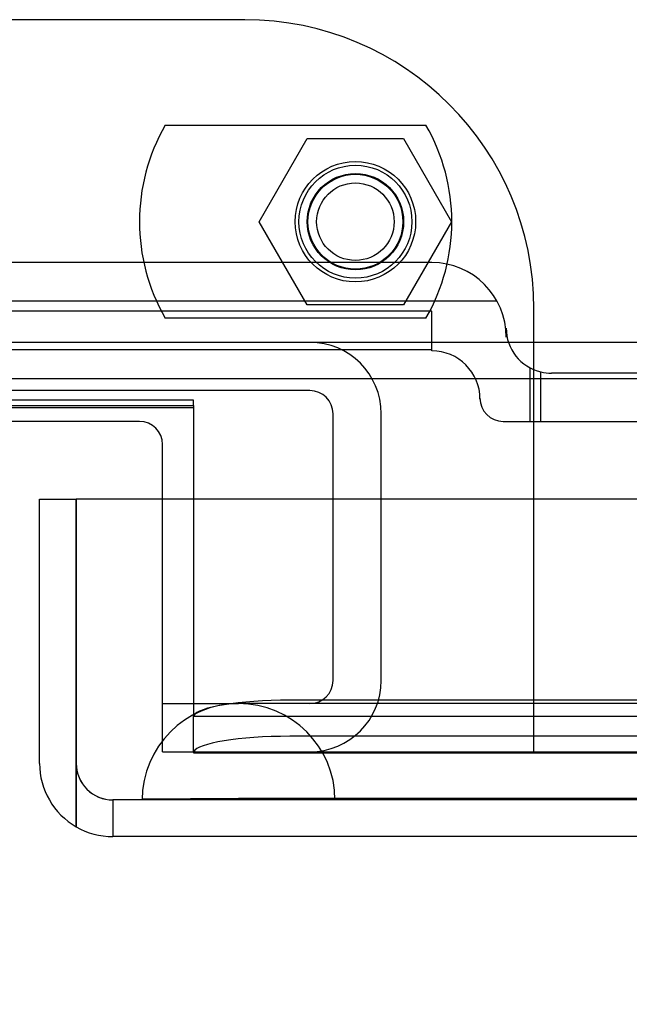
# Model space of a CAD drawing. Header units: inches. Extents: x 1 to 359, y -2 to 239.
# Tile 71 of 82: x 110.78 to 112.36, y 206.14 to 208.69. Entities that reach past the tile are written whole.
import ezdxf
from ezdxf.enums import TextEntityAlignment as Align
from ezdxf.lldxf.tags import DXFTag

# ---------------------------------------------------------------- set-up
doc = ezdxf.new("R2010")
doc.units = ezdxf.units.IN
doc.header["$MEASUREMENT"] = 0
for name, color, linetype in [('COM70098', 7, 'Continuous'), ('COM70220', 7, 'Continuous'), ('COM70739-9', 7, 'Continuous'), ('COM70838', 7, 'Continuous'), ('COM71196-6', 7, 'Continuous'), ('COM71298-1', 7, 'Continuous'), ('COM71299-1', 7, 'Continuous'), ('Default', 7, 'Continuous'), ('GSK87756', 7, 'Continuous'), ('NTS86070', 7, 'Continuous'), ('SCC180005', 7, 'Continuous')]:
    doc.layers.add(name, color=color, linetype=linetype)
doc.styles.add('SEACAD_Times_New_Roman', font='times.ttf')
tags = doc.linetypes.add('HIDDEN2', pattern=[0.1875, 0.125, -0.0625]).pattern_tags.tags
tags[6:7] = [DXFTag(74, 4), DXFTag(75, 0), DXFTag(340, '0'), DXFTag(46, 0.0), DXFTag(50, 0.0), DXFTag(44, 0.0), DXFTag(45, 0.0)]
tags[4:5] = [DXFTag(74, 4), DXFTag(75, 0), DXFTag(340, '0'), DXFTag(46, 0.0), DXFTag(50, 0.0), DXFTag(44, 0.0), DXFTag(45, 0.0)]
doc.dimstyles.new('HAMMOND_(STH_-_300x200)', dxfattribs={"dimtxt": 1.5, "dimasz": 1.875, "dimexe": 0.75, "dimexo": 0.75, "dimgap": 0.375, "dimtad": 0, "dimtih": 1, "dimtoh": 1, "dimzin": 0, "dimdsep": 46, "dimtxsty": 'SEACAD_Times_New_Roman', "dimblk1": '_SE_FILLED', "dimblk2": '_SE_FILLED', "dimsah": 1, "dimcen": 0.75, "dimadec": 0, "dimazin": 0, "dimtfac": 0.8, "dimtofl": 0, "dimtmove": 0, "dimatfit": 3, "dimfxl": 1, "dimtolj": 1, "dimtzin": 0, "dimarcsym": 0})

# ---------------------------------------------------------------- blocks, each defined once
blk = doc.blocks.new('SE3')
at = {"layer": 'COM70098', "color": 7, "linetype": 'HIDDEN2'}
for p, q in [((111.3664, 208.692), (107.8664, 208.692)), ((112.1164, 206.793), (112.1164, 207.942)), ((111.1534, 206.793), (111.1534, 207.448)), ((111.1534, 206.793), (112.1164, 206.793))]:
    blk.add_line(p, q, dxfattribs=at)
at = {"layer": 'COM70098', "color": 7, "linetype": 'Continuous'}
for p, q in [((111.0934, 207.65), (108.1394, 207.65)), ((111.1534, 207.448), (111.1534, 207.59))]:
    blk.add_line(p, q, dxfattribs=at)
at = {"layer": 'COM70098', "color": 7, "linetype": 'HIDDEN2'}
blk.add_circle((111.6534, 208.168), 0.1562, dxfattribs=at)
blk.add_arc((111.3664, 207.942), 0.75, 0, 90, dxfattribs=at)
at = {"layer": 'COM70098', "color": 7, "linetype": 'Continuous'}
blk.add_arc((111.0934, 207.59), 0.06, 0, 90, dxfattribs=at)
at = {"layer": 'COM70220', "color": 7, "linetype": 'HIDDEN2'}
for p, q in [((111.6004, 206.918), (111.3504, 206.918)), ((132.0684, 206.918), (111.6004, 206.918)), ((111.3504, 206.672), (111.1014, 206.67)), ((111.1014, 206.67), (111.1014, 206.669)), ((111.6004, 206.67), (111.1014, 206.67)), ((111.5994, 206.67), (111.3504, 206.672)), ((111.6004, 206.672), (111.3504, 206.672)), ((111.5994, 206.669), (111.5994, 206.67)), ((132.0684, 206.672), (111.6004, 206.672)), ((132.0684, 206.67), (111.6004, 206.67)), ((111.6004, 206.669), (111.1014, 206.669)), ((132.0684, 206.669), (111.6004, 206.669))]:
    blk.add_line(p, q, dxfattribs=at)
blk.add_arc((111.3504, 206.668), 0.25, 0, 180, dxfattribs=at)
at = {"layer": 'COM70739-9', "color": 7, "linetype": 'HIDDEN2'}
for p, q in [((111.5354, 207.73), (107.6974, 207.73)), ((111.5954, 206.978), (111.5954, 207.67)), ((111.7204, 206.978), (111.7204, 207.67)), ((111.1534, 206.918), (111.3504, 206.918))]:
    blk.add_line(p, q, dxfattribs=at)
for centre, radius, start, end in [((111.5354, 207.67), 0.185, 0, 90), ((111.5354, 207.67), 0.06, 0, 90), ((111.5354, 206.978), 0.06, 270, 0), ((111.5354, 206.978), 0.185, 270, 0)]:
    blk.add_arc(centre, radius, start, end, dxfattribs=at)
at = {"layer": 'COM70838', "color": 7, "linetype": 'HIDDEN2'}
for p, q in [((111.8514, 208.0619), (110.7314, 208.0619)), ((112.0205, 207.9619), (110.6064, 207.9619)), ((111.8514, 207.9356), (110.7314, 207.9356)), ((111.8514, 207.833), (111.8514, 207.9356)), ((112.0444, 207.892), (112.0444, 207.8689)), ((111.8514, 207.8356), (110.6064, 207.8356)), ((112.1064, 207.65), (112.1064, 207.7887)), ((112.134, 207.65), (112.134, 207.7782)), ((112.8474, 207.775), (112.1614, 207.775)), ((111.9764, 207.708), (111.9764, 207.71)), ((112.0364, 207.65), (112.134, 207.65)), ((112.134, 207.65), (112.8474, 207.65))]:
    blk.add_line(p, q, dxfattribs=at)
for centre, radius, start, end in [((111.8514, 207.8689), 0.193, 0, 90), ((112.1614, 207.892), 0.117, 180, 256.4554), ((111.8514, 207.708), 0.125, 0, 90), ((112.1614, 207.892), 0.117, 256.4554, 270), ((112.0364, 207.71), 0.06, 180, 270)]:
    blk.add_arc(centre, radius, start, end, dxfattribs=at)
at = {"layer": 'COM71196-6', "color": 7, "linetype": 'Continuous'}
for p, q in [((110.8344, 207.448), (110.9294, 207.448)), ((110.8344, 206.763), (110.8344, 207.448)), ((110.9294, 206.763), (110.9294, 207.448)), ((110.9295, 207.448), (110.9295, 206.763)), ((132.7393, 207.448), (110.9295, 207.448)), ((110.9294, 206.5984), (110.9294, 206.763)), ((110.9295, 206.763), (110.9295, 206.5984)), ((132.6444, 206.573), (111.0244, 206.573))]:
    blk.add_line(p, q, dxfattribs=at)
at = {"layer": 'COM71196-6', "color": 7, "linetype": 'HIDDEN2'}
for p, q in [((132.6444, 206.668), (111.0244, 206.668)), ((111.0244, 206.668), (111.0244, 206.573))]:
    blk.add_line(p, q, dxfattribs=at)
at = {"layer": 'COM71196-6', "color": 7, "linetype": 'Continuous'}
for start, end in [(180, 240), (240, 270)]:
    blk.add_arc((111.0244, 206.763), 0.19, start, end, dxfattribs=at)
at = {"layer": 'COM71196-6', "color": 7, "linetype": 'HIDDEN2'}
blk.add_arc((111.0244, 206.763), 0.095, 180, 270, dxfattribs=at)
blk.add_ellipse((111.0244, 206.763), major_axis=(0, 0.095), ratio=0.999171, start_param=1.570796, end_param=3.141593, dxfattribs=at)
at = {"layer": 'COM71196-6', "color": 7, "linetype": 'Continuous'}
blk.add_ellipse((111.0244, 206.763), major_axis=(0, 0.19), ratio=0.999171, start_param=2.617994, end_param=3.141593, dxfattribs=at)
at = {"layer": 'COM71298-1', "color": 7, "linetype": 'HIDDEN2'}
for p, q in [((133.5514, 207.855), (85.6814, 207.855)), ((111.2334, 207.448), (111.2334, 206.9337)), ((111.2334, 206.9337), (111.2334, 206.8866)), ((132.0214, 206.9268), (111.4834, 206.9268)), ((111.2334, 206.7908), (111.2334, 206.8866)), ((111.2337, 206.8865), (111.234, 206.8864)), ((111.2337, 206.8857), (132.2711, 206.8857)), ((132.0214, 206.8332), (111.4834, 206.8332)), ((111.234, 206.7928), (111.2334, 206.7908)), ((111.2334, 206.7908), (111.2334, 206.7907)), ((111.2334, 206.7907), (132.2714, 206.7907))]:
    blk.add_line(p, q, dxfattribs=at)
at = {"layer": 'COM71298-1', "color": 7, "linetype": 'Continuous'}
for p, q in [((133.5514, 207.76), (85.6814, 207.76)), ((107.9994, 207.6912), (111.2334, 207.6912)), ((111.2334, 207.6912), (111.2334, 207.448))]:
    blk.add_line(p, q, dxfattribs=at)
at = {"layer": 'COM71298-1', "color": 7, "linetype": 'HIDDEN2'}
for centre in [(111.4834, 206.8833), (111.4834, 206.7898)]:
    blk.add_ellipse(centre, major_axis=(-0.25, 0), ratio=0.173648, start_param=4.712389, end_param=6.21308, dxfattribs=at)
at = {"layer": 'COM71299-1', "color": 7, "linetype": 'HIDDEN2'}
for p, q in [((111.2334, 207.7047), (107.9994, 207.7047)), ((111.2334, 207.6912), (111.2334, 207.7047)), ((111.2334, 207.6848), (107.9994, 207.6848)), ((112.1164, 206.793), (114.7379, 206.793))]:
    blk.add_line(p, q, dxfattribs=at)
at = {"layer": 'GSK87756', "color": 7, "linetype": 'HIDDEN2'}
blk.add_circle((111.6534, 208.168), 0.125, dxfattribs=at)
at = {"layer": 'NTS86070', "color": 7, "linetype": 'HIDDEN2'}
for p, q in [((111.1604, 208.418), (111.8364, 208.418)), ((111.8364, 207.918), (111.1604, 207.918))]:
    blk.add_line(p, q, dxfattribs=at)
for radius in [0.1465, 0.125, 0.1005]:
    blk.add_circle((111.6534, 208.168), radius, dxfattribs=at)
for centre, start, end in [((111.5934, 208.168), 150, 210), ((111.4034, 208.168), 330, 30)]:
    blk.add_arc(centre, 0.5, start, end, dxfattribs=at)
at = {"layer": 'SCC180005', "color": 7, "linetype": 'HIDDEN2'}
for p, q in [((111.404, 208.168), (111.5287, 208.384)), ((111.5287, 208.384), (111.7781, 208.384)), ((111.7781, 208.384), (111.9028, 208.168)), ((111.5287, 207.952), (111.404, 208.168)), ((111.9028, 208.168), (111.7781, 207.952)), ((111.7781, 207.952), (111.5287, 207.952))]:
    blk.add_line(p, q, dxfattribs=at)
blk.add_circle((111.6534, 208.168), 0.123, dxfattribs=at)
blk = doc.blocks.new('DMBLK22')
at = {"layer": 'Default', "linetype": 'Continuous', "transparency": 16777216}
for points in [[(112.7094, 201.7735), (112.7094, 202.3985), (110.8344, 202.086)], [(130.9594, 201.7735), (132.8344, 202.086), (130.9594, 202.3985)]]:
    blk.add_hatch(color=7, dxfattribs=at).paths.add_polyline_path(points)
at = {"layer": 'Default', "color": 7, "linetype": 'Continuous', "transparency": 16777216}
for p, q in [((132.8344, 206.303), (132.8344, 201.336)), ((110.8344, 206.013), (110.8344, 201.336)), ((110.8344, 202.086), (118.1637, 202.086)), ((125.5051, 202.086), (132.8344, 202.086))]:
    blk.add_line(p, q, dxfattribs=at)
at = {"layer": 'Default', "color": 7, "linetype": 'Continuous', "transparency": 16777216, "style": 'SEACAD_Times_New_Roman'}
for s, p in [('22.00', (119.2752, 202.836)), ('DOOR', (118.6887, 200.586))]:
    blk.add_text(s, height=1.5, dxfattribs=at).set_placement(p, align=Align.TOP_LEFT)
blk = doc.blocks.new('_SE_FILLED')
at = {"color": 0}
blk.add_line((0, 0), (-1, 0), dxfattribs=at)
blk.add_solid([(0, 0), (-1, -0.1665), (-1, 0.1665), (0, 0)], dxfattribs=at)

msp = doc.modelspace()

# ---------------------------------------------------------------- block references
at = {"layer": 'Default'}
msp.add_blockref('SE3', (0, 0), dxfattribs=at)

# ---------------------------------------------------------------- dimensions: what is measured, and where the dimension line sits
at = {"layer": 'Default', "color": 7, "linetype": 'Continuous'}
dim = msp.add_linear_dim(base=(132.8344, 202.086), p1=(110.8344, 206.763), p2=(132.8344, 207.053), text='\\A1;<>\\PDOOR', dimstyle='HAMMOND_(STH_-_300x200)', dxfattribs=at)
dim.commit()
dim.dimension.update_dxf_attribs({"geometry": 'DMBLK22', "text_midpoint": (121.8344, 202.086), "dimtype": 160})

doc.saveas('drawing.dxf')
